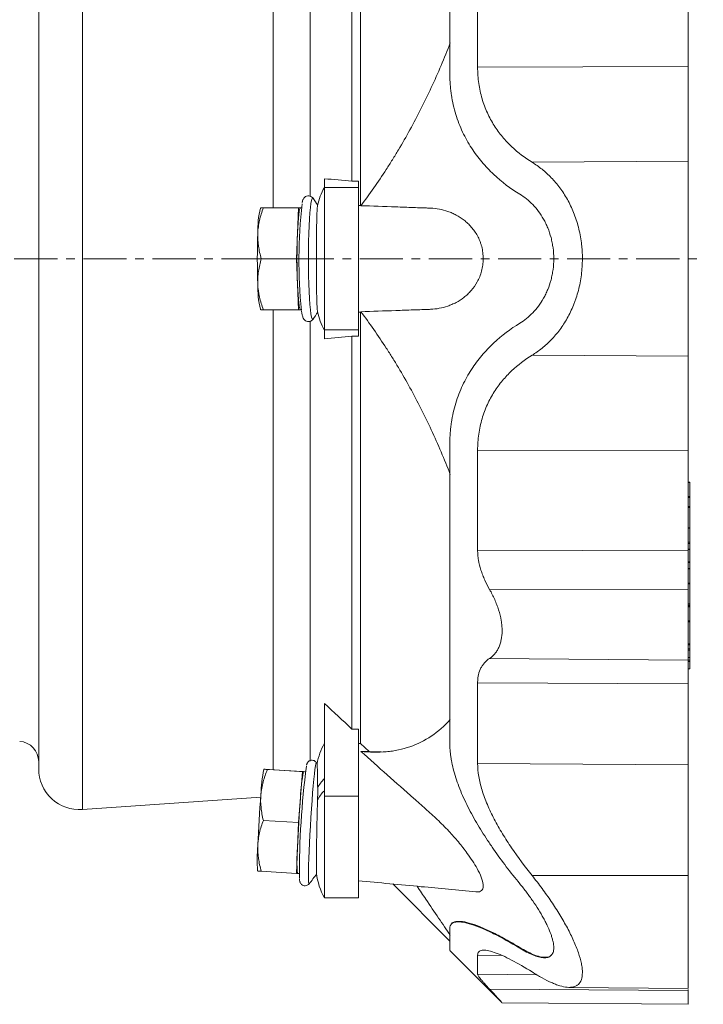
# Model space of a CAD drawing. Header units: millimetres. Extents: x -49 to 952, y -254 to 809.
# Tile 2 of 10: x 158 to 359, y -254 to 36. Entities that reach past the tile are written whole.
import ezdxf

# ---------------------------------------------------------------- set-up
doc = ezdxf.new("R2010")
doc.units = ezdxf.units.MM
doc.linetypes.add('CENTERX2', pattern=[20.32, 12.7, -2.54, 2.54, -2.54])
doc.layers.add('FORMAT', color=7, linetype='Continuous')

msp = doc.modelspace()

# ---------------------------------------------------------------- linework, layer by layer
at = {"color": 8, "linetype": 'Continuous', "lineweight": 0}
for p, q in [((176.58, -196.21), (176.58, 128)), ((232.73, -19.11), (232.73, 116.29)), ((243.61, -15.7), (243.61, 113.69)), ((354.74, 22.43), (292.82, 22.29)), ((354.74, -5.39), (308.84, -5.73)), ((257.74, -13.19), (247.74, -13.19)), ((232.73, -184.5), (232.73, -49.11)), ((244.3, -51.99), (244.42, -51.91)), ((243.61, -181.95), (243.61, -52.51)), ((257.74, -55.03), (247.74, -55.03)), ((354.74, -62.83), (308.84, -62.48)), ((354.74, -90.65), (292.82, -90.5)), ((355.25, -99.95), (354.74, -99.95)), ((355.25, -104.07), (354.74, -104.07)), ((355.25, -104.34), (354.74, -104.34)), ((355.25, -107.02), (354.74, -107.02)), ((355.25, -107.29), (354.74, -107.29)), ((355.25, -113.39), (354.74, -113.39)), ((355.25, -117.51), (354.74, -117.51)), ((355.25, -117.88), (354.74, -117.88)), ((354.74, -120.06), (292.82, -119.84)), ((355.25, -119.66), (354.74, -119.66)), ((355.25, -123.27), (354.74, -123.27)), ((355.25, -123.54), (354.74, -123.54)), ((355.25, -125.41), (354.74, -125.41)), ((355.25, -129.54), (354.74, -129.54)), ((355.25, -129.81), (354.74, -129.81)), ((355.25, -135.64), (354.74, -135.64)), ((355.25, -136.03), (354.74, -136.03)), ((355.25, -136.38), (354.74, -136.38)), ((355.25, -136.51), (354.74, -136.51)), ((355.25, -140.63), (354.74, -140.63)), ((355.25, -147.45), (354.74, -147.45)), ((355.25, -147.71), (354.74, -147.71)), ((355.25, -148.92), (354.74, -148.92)), ((355.25, -149.26), (354.74, -149.26)), ((355.25, -151.45), (354.74, -151.45)), ((355.25, -152.27), (354.74, -152.27)), ((355.25, -152.6), (354.74, -152.6)), ((355.25, -154.8), (354.74, -154.8)), ((354.74, -159.23), (292.82, -158.91)), ((354.74, -183.04), (292.82, -182.66)), ((257.74, -192.31), (247.74, -192.31)), ((354.74, -215.63), (308.84, -215.64)), ((299.93, -239.12), (292.82, -239.06)), ((310.21, -244.8), (292.82, -244.65))]:
    msp.add_line(p, q, dxfattribs=at)
at = {"color": 7, "linetype": 'Continuous', "lineweight": 15}
for p, q in [((163.74, -184.24), (163.74, 116.02)), ((258.34, -18.41), (258.34, 108.55)), ((255.86, -11.28), (255.86, 104.3)), ((247.74, -13.19), (247.74, -10.56)), ((255.86, -11.28), (257.74, -11.28)), ((257.74, -13.19), (257.74, -11.28)), ((247.74, -55.03), (247.74, -13.19)), ((257.74, -55.03), (257.74, -13.19)), ((244.44, -16.33), (244.42, -16.31)), ((229.01, -19.11), (228.95, -19.22)), ((240.14, -19.11), (229.81, -19.11)), ((240.14, -19.11), (239.84, -26.61)), ((240.75, -19.11), (240.14, -19.11)), ((240.99, -19.11), (240.75, -19.11)), ((257.74, -18.41), (258.34, -18.41)), ((239.84, -26.61), (239.54, -34.11)), ((239.54, -34.11), (229.2, -34.11)), ((239.54, -34.11), (239.84, -41.61)), ((239.84, -41.61), (240.14, -49.11)), ((228.95, -49), (229.01, -49.11)), ((240.14, -49.11), (229.81, -49.11)), ((240.14, -49.11), (240.75, -49.11)), ((240.75, -49.11), (240.99, -49.11)), ((244.42, -51.91), (244.45, -51.86)), ((258.34, -49.81), (257.74, -49.81)), ((258.34, -176.77), (258.34, -49.81)), ((247.74, -57.66), (247.74, -55.03)), ((257.74, -56.93), (257.74, -55.03)), ((257.74, -56.93), (255.86, -56.93)), ((255.86, -172.52), (255.86, -56.93)), ((355.25, -99.82), (354.74, -99.82)), ((355.25, -104.07), (355.25, -99.95)), ((355.25, -107.02), (355.25, -104.34)), ((355.25, -113.25), (355.25, -107.29)), ((355.25, -113.27), (354.74, -113.27)), ((355.25, -117.51), (355.25, -113.39)), ((355.25, -119.52), (355.25, -117.88)), ((355.25, -119.54), (354.74, -119.54)), ((355.25, -123.27), (355.25, -119.66)), ((355.25, -125.27), (355.25, -123.54)), ((355.25, -125.29), (354.74, -125.29)), ((355.25, -129.54), (355.25, -125.41)), ((355.25, -135.64), (355.25, -129.81)), ((354.74, -131.37), (296.35, -131.44)), ((355.25, -136.38), (355.25, -136.03)), ((355.25, -140.63), (355.25, -136.51)), ((355.25, -141), (354.74, -141)), ((355.25, -148.92), (355.25, -147.71)), ((355.25, -151.45), (355.25, -149.26)), ((354.74, -152.2), (296.35, -151.73)), ((354.74, -151.49), (355.25, -151.49)), ((355.25, -152.27), (355.25, -151.51)), ((355.25, -154.8), (355.25, -152.6)), ((354.74, -154.83), (355.25, -154.83)), ((247.74, -192.31), (247.74, -164.97)), ((255.86, -172.52), (257.74, -172.52)), ((257.74, -192.31), (257.74, -172.52)), ((257.74, -176.77), (258.34, -176.77)), ((258.34, -176.77), (260.94, -179.08)), ((258.47, -179.08), (260.94, -179.08)), ((260.94, -179.08), (264.49, -179.26)), ((245.42, -182.42), (245.41, -182.41)), ((229.98, -184.32), (229.95, -184.37)), ((241.35, -185.04), (231.02, -184.42)), ((241.95, -185.06), (231.62, -184.43)), ((241.35, -185.04), (240.75, -192.52)), ((241.65, -185.05), (241.35, -185.04)), ((242.18, -185.08), (241.65, -185.05)), ((241.95, -185.06), (241.65, -185.05)), ((241.95, -185.07), (241.95, -185.06)), ((176.58, -196.21), (229.02, -192.54)), ((240.75, -192.52), (240.14, -200)), ((247.74, -222.19), (247.74, -192.31)), ((257.74, -222.19), (257.74, -192.31)), ((240.14, -200), (229.81, -199.38)), ((240.14, -200), (239.84, -207.5)), ((239.84, -207.5), (239.54, -214.99)), ((228.14, -214.26), (228.16, -214.3)), ((228.16, -214.3), (228.17, -214.32)), ((239.54, -214.99), (229.2, -214.36)), ((239.54, -214.99), (239.84, -215)), ((239.84, -215), (240.36, -215.03)), ((267.84, -218.11), (284.66, -234.93)), ((247.74, -222.19), (257.74, -222.19)), ((305.22, -237.02), (305.36, -236.87)), ((284.66, -237.69), (299.97, -253)), ((354.74, -249.47), (296.35, -249.06)), ((319.61, -248.53), (354.74, -248.83)), ((354.74, -249.16), (354.74, -249.47)), ((299.97, -253.04), (354.74, -253.52))]:
    msp.add_line(p, q, dxfattribs=at)
at = {"color": 8, "linetype": 'Continuous', "lineweight": 0, "flags": 128}
for points in [[(244.42, -16.31), (244.3, -16.23), (244.13, -16.41), (243.95, -16.95), (243.79, -17.84), (243.63, -19.07), (243.49, -20.59), (243.36, -22.4), (243.26, -24.44), (243.17, -26.68), (243.11, -29.07), (243.07, -31.56), (243.06, -34.11), (243.07, -36.65), (243.11, -39.14), (243.17, -41.53), (243.26, -43.77), (243.36, -45.82), (243.49, -47.62), (243.63, -49.15), (243.79, -50.37), (243.95, -51.26), (244.13, -51.81), (244.3, -51.99), (244.3, -51.99)], [(245.41, -182.41), (245.35, -182.41), (245.25, -182.71), (245.12, -183.37), (244.98, -184.37), (244.82, -185.69), (244.66, -187.31), (244.48, -189.19), (244.3, -191.3), (244.13, -193.59), (243.95, -196.01), (243.79, -198.52), (243.63, -201.07), (243.49, -203.6), (243.36, -206.06), (243.26, -208.4), (243.17, -210.58), (243.11, -212.54), (243.07, -214.26), (243.06, -215.69), (243.07, -216.8), (243.11, -217.58), (243.17, -218), (243.26, -218.07), (243.26, -218.06)]]:
    msp.add_lwpolyline(points, dxfattribs=at)
at = {"color": 7, "linetype": 'Continuous', "lineweight": 15, "flags": 128}
for points in [[(239.84, -26.61), (239.92, -24.98), (240.01, -23.5), (240.11, -22.21), (240.22, -21.12), (240.35, -20.25), (240.48, -19.62), (240.61, -19.24), (240.75, -19.11)], [(240.75, -49.11), (240.61, -48.98), (240.48, -48.6), (240.35, -47.97), (240.22, -47.1), (240.11, -46.01), (240.01, -44.71), (239.92, -43.24), (239.84, -41.61)], [(285.65, -229.42), (285.55, -229.54), (285.45, -229.66)]]:
    msp.add_lwpolyline(points, dxfattribs=at)
at = {"color": 7, "linetype": 'Continuous', "lineweight": 15}
for centre, radius, start, end in [((266.49, -23.11), 21.25, 151.9275, 167.4808), ((220.27, -34.11), 30, 31.6364, 36.3949), ((256.13, -25.82), 27.97, 166.3459, 181.6119), ((388.61, -34.41), 148.34, 173.6137, 185.7842), ((426.3, -34.11), 198.27, 177.8321, 182.1679), ((437.97, -34.11), 198.27, 177.8321, 182.1679), ((256.13, -42.39), 27.97, 178.3881, 193.6541), ((220.27, -34.11), 30, 323.6051, 328.3653), ((266.49, -45.11), 21.25, 192.5192, 208.0725), ((157.74, -182.12), 6, 0, 86), ((266.49, -186.7), 21.25, 151.9275, 169.2933), ((220.27, -198.78), 30, 32.2743, 33.0713), ((175.74, -184.24), 12, 180, 274), ((276.88, -193.65), 47.84, 168.8154, 177.8049), ((495.65, -215.67), 255.25, 172.7398, 180.1684), ((281.99, -193.73), 41.27, 167.8528, 178.3188), ((624.24, -223.25), 396.41, 175.4525, 177.6207), ((635.91, -223.95), 396.41, 175.4525, 177.6207), ((275.51, -210.72), 47.51, 175.2568, 184.2759), ((280.4, -211.25), 40.73, 174.7177, 185.2823), ((220.27, -198.78), 30, 319.9977, 327.0594), ((266.49, -212.19), 21.25, 187.6239, 208.0725)]:
    msp.add_arc(centre, radius, start, end, dxfattribs=at)
at = {"color": 8, "linetype": 'Continuous', "lineweight": 0}
for centre, radius, start, end in [((253.46, -193.52), 8.53, 132.1458, 154.2947), ((253.42, -196.98), 8.47, 132.0915, 154.9309)]:
    msp.add_arc(centre, radius, start, end, dxfattribs=at)
at = {"color": 7, "linetype": 'Continuous', "lineweight": 15}
for points, knots in [([(284.66, 108.72), (284.66, 102.65), (284.66, 96.15), (284.66, 82.42), (284.66, 75.19), (284.66, 60.18), (284.66, 52.4), (284.66, 36.48), (284.66, 28.33), (284.66, 20.12)], [0, 0, 0, 0, 0.25, 0.25, 0.5, 0.5, 0.75, 0.75, 1, 1, 1, 1]), ([(284.79, 29.4), (283.03, 24.9), (281.17, 20.53), (277.21, 12.02), (275.12, 7.88), (271.81, 1.85), (270.68, -0.13), (268.94, -3.05), (268.35, -4.02), (267.16, -5.93), (266.57, -6.88), (263.55, -11.54), (261.05, -15.1), (258.47, -18.5)], [0, 0, 0, 0, 0.25, 0.25, 0.5, 0.5, 0.625, 0.625, 0.6875, 0.6875, 0.75, 0.75, 1, 1, 1, 1]), ([(292.82, 22.29), (292.82, 20.64), (292.93, 19.04), (293.37, 15.94), (293.7, 14.44), (294.34, 12.26), (294.58, 11.54), (295.11, 10.15), (295.39, 9.47), (296.29, 7.5), (296.97, 6.26), (298.08, 4.5), (298.47, 3.93), (299.28, 2.82), (299.69, 2.28), (300.98, 0.73), (301.88, -0.23), (304.69, -2.9), (306.71, -4.43), (308.84, -5.73)], [0, 0, 0, 0, 0.125, 0.125, 0.25, 0.25, 0.3125, 0.3125, 0.375, 0.375, 0.5, 0.5, 0.5625, 0.5625, 0.625, 0.625, 0.75, 0.75, 1, 1, 1, 1]), ([(354.74, 22.43), (354.74, 19.6), (354.74, 16.8), (354.74, 11.4), (354.74, 8.8), (354.74, 3.98), (354.74, 1.76), (354.74, -2.19), (354.74, -3.93), (354.74, -5.39)], [0, 0, 0, 0, 0.25, 0.25, 0.5, 0.5, 0.75, 0.75, 1, 1, 1, 1]), ([(305.22, -15.11), (302.51, -13.46), (299.93, -11.53), (296.92, -8.7), (296.33, -8.11), (295.17, -6.89), (294.61, -6.27), (292.98, -4.33), (291.96, -2.96), (290.06, -0.04), (289.19, 1.5), (288.02, 3.98), (287.65, 4.84), (286.97, 6.58), (286.66, 7.47), (285.83, 10.19), (285.4, 12.08), (285.03, 14.53), (284.97, 15.02), (284.86, 16.02), (284.81, 16.53), (284.7, 18.05), (284.66, 19.08), (284.66, 20.12)], [0, 0, 0, 0, 0.25, 0.25, 0.3125, 0.3125, 0.375, 0.375, 0.5, 0.5, 0.625, 0.625, 0.6875, 0.6875, 0.75, 0.75, 0.875, 0.875, 0.90625, 0.90625, 0.9375, 0.9375, 1, 1, 1, 1]), ([(308.84, -62.48), (309.84, -61.87), (310.81, -61.19), (312.69, -59.68), (313.59, -58.86), (314.9, -57.51), (315.33, -57.04), (316.16, -56.06), (316.57, -55.54), (317.76, -53.94), (318.5, -52.81), (319.85, -50.39), (320.47, -49.11), (321.16, -47.4), (321.29, -47.05), (321.55, -46.35), (321.67, -46), (322.03, -44.93), (322.24, -44.21), (322.82, -41.99), (323.12, -40.47), (323.52, -37.31), (323.62, -35.73), (323.63, -33.35), (323.6, -32.56), (323.53, -31.37), (323.5, -30.97), (323.42, -30.18), (323.38, -29.78), (323.13, -27.81), (322.83, -26.29), (322.26, -24.07), (322.04, -23.34), (321.57, -21.91), (321.32, -21.2), (320.5, -19.16), (319.88, -17.87), (318.86, -16.04), (318.5, -15.45), (317.76, -14.3), (317.37, -13.75), (316.19, -12.16), (315.36, -11.18), (313.62, -9.38), (312.71, -8.55), (311.29, -7.41), (310.81, -7.05), (309.84, -6.36), (309.34, -6.04), (308.84, -5.73)], [0, 0, 0, 0, 0.0625, 0.0625, 0.125, 0.125, 0.15625, 0.15625, 0.1875, 0.1875, 0.25, 0.25, 0.3125, 0.3125, 0.328125, 0.328125, 0.34375, 0.34375, 0.375, 0.375, 0.4375, 0.4375, 0.5, 0.5, 0.53125, 0.53125, 0.546875, 0.546875, 0.5625, 0.5625, 0.625, 0.625, 0.65625, 0.65625, 0.6875, 0.6875, 0.75, 0.75, 0.78125, 0.78125, 0.8125, 0.8125, 0.875, 0.875, 0.9375, 0.9375, 0.96875, 0.96875, 1, 1, 1, 1]), ([(354.74, -5.39), (354.74, -5.98), (354.74, -6.65), (354.74, -8.16), (354.74, -8.99), (354.74, -10.83), (354.74, -11.83), (354.74, -14), (354.74, -15.17), (354.74, -17.66), (354.74, -18.98), (354.74, -21.76), (354.74, -23.21), (354.74, -26.22), (354.74, -27.77), (354.74, -30.91), (354.74, -32.51), (354.74, -35.71), (354.74, -37.3), (354.74, -40.45), (354.74, -42), (354.74, -45), (354.74, -46.45), (354.74, -49.23), (354.74, -50.55), (354.74, -53.05), (354.74, -54.22), (354.74, -56.39), (354.74, -57.39), (354.74, -59.23), (354.74, -60.06), (354.74, -61.56), (354.74, -62.23), (354.74, -62.83)], [0, 0, 0, 0, 0.0625, 0.0625, 0.125, 0.125, 0.1875, 0.1875, 0.25, 0.25, 0.3125, 0.3125, 0.375, 0.375, 0.4375, 0.4375, 0.5, 0.5, 0.5625, 0.5625, 0.625, 0.625, 0.6875, 0.6875, 0.75, 0.75, 0.8125, 0.8125, 0.875, 0.875, 0.9375, 0.9375, 1, 1, 1, 1]), ([(244.47, -16.4), (244.46, -16.36), (244.38, -16.23), (244.1, -15.93), (243.54, -15.63), (242.84, -15.57), (242.22, -15.81), (241.82, -16.16), (241.58, -16.51), (241.41, -16.89), (241.31, -17.19), (241.26, -17.46), (241.25, -17.53)], [0, 0, 0, 0, 0.032208, 0.132646, 0.233521, 0.336466, 0.437615, 0.528944, 0.627112, 0.750249, 0.936029, 1, 1, 1, 1]), ([(315.2, -34.11), (315.2, -33.04), (315.13, -31.98), (314.93, -30.43), (314.84, -29.92), (314.64, -28.9), (314.53, -28.39), (314.13, -26.9), (313.82, -25.96), (313.26, -24.6), (313.07, -24.15), (312.65, -23.28), (312.42, -22.86), (311.27, -20.84), (310.21, -19.43), (308.43, -17.58), (307.82, -17.02), (306.55, -16), (305.89, -15.53), (305.22, -15.11)], [0, 0, 0, 0, 0.125, 0.125, 0.1875, 0.1875, 0.25, 0.25, 0.375, 0.375, 0.4375, 0.4375, 0.5, 0.5, 0.75, 0.75, 0.875, 0.875, 1, 1, 1, 1]), ([(228.17, -26.61), (228.19, -25.97), (228.25, -25.33), (228.42, -24.07), (228.54, -23.44), (228.97, -21.57), (229.35, -20.33), (229.81, -19.11)], [0, 0, 0, 0, 0.25, 0.25, 0.5, 0.5, 1, 1, 1, 1]), ([(229.81, -19.11), (229.68, -19.11), (229.34, -19.11), (229.02, -19.11), (229.05, -19.11), (229.07, -19.11)], [0, 0, 0, 0, 0.2781695, 0.7665475, 1, 1, 1, 1]), ([(245.74, -49.71), (245.72, -49.59), (245.69, -49.38), (245.65, -48.95), (245.64, -48.79), (245.62, -48.42), (245.61, -48.21), (245.57, -47.54), (245.55, -47.02), (245.53, -46.14), (245.52, -45.83), (245.5, -45.18), (245.49, -44.83), (245.47, -43.77), (245.46, -43.01), (245.44, -41.79), (245.44, -41.38), (245.43, -40.52), (245.42, -40.09), (245.41, -38.76), (245.41, -37.86), (245.4, -36.47), (245.4, -36), (245.4, -35.05), (245.4, -34.58), (245.4, -33.17), (245.4, -32.24), (245.41, -30.84), (245.41, -30.38), (245.41, -29.47), (245.42, -29.02), (245.43, -27.7), (245.44, -26.85), (245.45, -25.63), (245.46, -25.23), (245.47, -24.47), (245.48, -24.1), (245.5, -23.04), (245.52, -22.39), (245.54, -21.5), (245.55, -21.22), (245.57, -20.7), (245.58, -20.45), (245.62, -19.79), (245.64, -19.42), (245.69, -18.83), (245.72, -18.62), (245.74, -18.5)], [0, 0, 0, 0, 0.0625, 0.0625, 0.09375, 0.09375, 0.125, 0.125, 0.1875, 0.1875, 0.21875, 0.21875, 0.25, 0.25, 0.3125, 0.3125, 0.34375, 0.34375, 0.375, 0.375, 0.4375, 0.4375, 0.46875, 0.46875, 0.5, 0.5, 0.5625, 0.5625, 0.59375, 0.59375, 0.625, 0.625, 0.6875, 0.6875, 0.71875, 0.71875, 0.75, 0.75, 0.8125, 0.8125, 0.84375, 0.84375, 0.875, 0.875, 0.9375, 0.9375, 1, 1, 1, 1]), ([(258.47, -49.72), (261.89, -49.6), (265.31, -49.47), (270.44, -49.29), (273.01, -49.2), (276.01, -49.1), (277.29, -49.05), (278.15, -49.02), (278.57, -49.01), (279.86, -48.96), (280.7, -48.86), (282.38, -48.55), (283.21, -48.33), (284.45, -47.9), (284.86, -47.74), (285.67, -47.39), (286.08, -47.2), (287.28, -46.56), (288.05, -46.06), (289.17, -45.19), (289.53, -44.88), (290.25, -44.21), (290.59, -43.86), (291.58, -42.73), (292.18, -41.89), (292.97, -40.45), (293.21, -39.94), (293.64, -38.88), (293.83, -38.33), (294.13, -37.19), (294.25, -36.59), (294.41, -35.39), (294.46, -34.78), (294.46, -33.55), (294.42, -32.93), (294.27, -31.72), (294.16, -31.13), (293.93, -30.27), (293.85, -29.98), (293.67, -29.42), (293.57, -29.15), (293.25, -28.35), (293.01, -27.85), (292.49, -26.88), (292.2, -26.42), (291.6, -25.56), (291.29, -25.16), (290.63, -24.4), (290.29, -24.04), (289.57, -23.37), (289.21, -23.05), (288.09, -22.18), (287.32, -21.68), (286.13, -21.05), (285.73, -20.85), (284.92, -20.49), (284.5, -20.33), (283.25, -19.9), (282.41, -19.68), (280.73, -19.36), (279.88, -19.26), (278.59, -19.21), (278.16, -19.19), (277.31, -19.16), (276.02, -19.12), (273.02, -19.01), (267.03, -18.8), (261.89, -18.62), (258.47, -18.5)], [0, 0, 0, 0, 0.125, 0.125, 0.1875, 0.21875, 0.234375, 0.234375, 0.25, 0.25, 0.28125, 0.28125, 0.3125, 0.3125, 0.328125, 0.328125, 0.34375, 0.34375, 0.375, 0.375, 0.390625, 0.390625, 0.40625, 0.40625, 0.4375, 0.4375, 0.453125, 0.453125, 0.46875, 0.46875, 0.484375, 0.484375, 0.5, 0.5, 0.515625, 0.515625, 0.53125, 0.53125, 0.539063, 0.539063, 0.546875, 0.546875, 0.5625, 0.5625, 0.578125, 0.578125, 0.59375, 0.59375, 0.609375, 0.609375, 0.625, 0.625, 0.65625, 0.65625, 0.671875, 0.671875, 0.6875, 0.6875, 0.71875, 0.71875, 0.75, 0.75, 0.765625, 0.765625, 0.78125, 0.8125, 0.875, 1, 1, 1, 1]), ([(229.2, -34.11), (228.84, -32.88), (228.56, -31.64), (228.19, -29.15), (228.12, -27.89), (228.17, -26.61)], [0, 0, 0, 0, 0.5, 0.5, 1, 1, 1, 1]), ([(228.17, -41.61), (228.14, -40.97), (228.15, -40.33), (228.22, -39.07), (228.29, -38.44), (228.56, -36.57), (228.85, -35.33), (229.2, -34.11)], [0, 0, 0, 0, 0.25, 0.25, 0.5, 0.5, 1, 1, 1, 1]), ([(315.2, -34.11), (315.2, -35.18), (315.13, -36.23), (314.93, -37.79), (314.84, -38.3), (314.64, -39.32), (314.53, -39.83), (314.13, -41.31), (313.82, -42.26), (313.26, -43.62), (313.07, -44.06), (312.65, -44.93), (312.42, -45.35), (311.27, -47.38), (310.21, -48.79), (308.43, -50.63), (307.82, -51.19), (306.55, -52.22), (305.89, -52.68), (305.22, -53.1)], [0, 0, 0, 0, 0.125, 0.125, 0.1875, 0.1875, 0.25, 0.25, 0.375, 0.375, 0.4375, 0.4375, 0.5, 0.5, 0.75, 0.75, 0.875, 0.875, 1, 1, 1, 1]), ([(229.81, -49.11), (229.35, -47.88), (228.96, -46.64), (228.4, -44.15), (228.22, -42.89), (228.17, -41.61)], [0, 0, 0, 0, 0.5, 0.5, 1, 1, 1, 1]), ([(229.07, -49.11), (229.05, -49.11), (229.02, -49.11), (229.33, -49.11), (229.68, -49.11), (229.81, -49.11)], [0, 0, 0, 0, 0.2266606, 0.7218316, 1, 1, 1, 1]), ([(241.04, -49.56), (241.06, -49.7), (241.13, -50.25), (241.26, -50.82), (241.43, -51.37), (241.62, -51.79), (241.95, -52.19), (242.45, -52.53), (242.87, -52.58), (243.08, -52.61)], [0, 0, 0, 0, 0.104671, 0.394082, 0.580463, 0.718558, 0.815888, 0.911621, 1, 1, 1, 1]), ([(243.08, -52.61), (243.31, -52.58), (243.75, -52.52), (244.21, -52.17), (244.44, -51.9), (244.51, -51.77), (244.53, -51.74)], [0, 0, 0, 0, 0.316637, 0.599374, 0.8871213, 1, 1, 1, 1]), ([(284.79, -97.61), (283.03, -93.11), (281.17, -88.74), (277.21, -80.23), (275.12, -76.1), (271.81, -70.07), (270.68, -68.09), (268.94, -65.16), (268.35, -64.19), (267.16, -62.28), (266.57, -61.34), (263.55, -56.67), (261.05, -53.11), (258.47, -49.72)], [0, 0, 0, 0, 0.25, 0.25, 0.5, 0.5, 0.625, 0.625, 0.6875, 0.6875, 0.75, 0.75, 1, 1, 1, 1]), ([(305.22, -53.1), (302.51, -54.76), (299.93, -56.69), (296.92, -59.52), (296.33, -60.11), (295.17, -61.32), (294.61, -61.95), (292.98, -63.88), (291.96, -65.25), (290.06, -68.17), (289.19, -69.72), (288.02, -72.2), (287.65, -73.05), (286.97, -74.8), (286.66, -75.69), (285.83, -78.41), (285.4, -80.29), (285.03, -82.74), (284.97, -83.24), (284.86, -84.24), (284.81, -84.74), (284.7, -86.27), (284.66, -87.29), (284.66, -88.33)], [0, 0, 0, 0, 0.25, 0.25, 0.3125, 0.3125, 0.375, 0.375, 0.5, 0.5, 0.625, 0.625, 0.6875, 0.6875, 0.75, 0.75, 0.875, 0.875, 0.90625, 0.90625, 0.9375, 0.9375, 1, 1, 1, 1]), ([(292.82, -90.5), (292.82, -88.85), (292.93, -87.25), (293.37, -84.15), (293.7, -82.65), (294.34, -80.47), (294.58, -79.75), (295.11, -78.36), (295.39, -77.68), (296.29, -75.71), (296.97, -74.47), (298.08, -72.71), (298.47, -72.14), (299.28, -71.03), (299.69, -70.5), (300.98, -68.95), (301.88, -67.99), (304.69, -65.31), (306.71, -63.79), (308.84, -62.48)], [0, 0, 0, 0, 0.125, 0.125, 0.25, 0.25, 0.3125, 0.3125, 0.375, 0.375, 0.5, 0.5, 0.5625, 0.5625, 0.625, 0.625, 0.75, 0.75, 1, 1, 1, 1]), ([(354.74, -90.65), (354.74, -87.82), (354.74, -85.01), (354.74, -79.61), (354.74, -77.02), (354.74, -72.2), (354.74, -69.98), (354.74, -66.02), (354.74, -64.29), (354.74, -62.83)], [0, 0, 0, 0, 0.25, 0.25, 0.5, 0.5, 0.75, 0.75, 1, 1, 1, 1]), ([(284.66, -88.33), (284.66, -96.55), (284.66, -104.69), (284.66, -120.61), (284.66, -128.4), (284.66, -143.41), (284.66, -150.63), (284.66, -164.36), (284.66, -170.86), (284.66, -176.94)], [0, 0, 0, 0, 0.25, 0.25, 0.5, 0.5, 0.75, 0.75, 1, 1, 1, 1]), ([(355.25, -99.83), (355.25, -99.83), (355.25, -99.82), (355.25, -99.85), (355.25, -99.89), (355.25, -99.93), (355.25, -99.95)], [0, 0, 0, 0, 0.184328, 0.47728, 0.751944, 1, 1, 1, 1]), ([(355.25, -104.07), (355.25, -104.11), (355.25, -104.16), (355.25, -104.25), (355.25, -104.3), (355.25, -104.34)], [0, 0, 0, 0, 0.5, 0.5, 1, 1, 1, 1]), ([(355.25, -107.29), (355.25, -107.25), (355.25, -107.2), (355.25, -107.1), (355.25, -107.05), (355.25, -107.02)], [0, 0, 0, 0, 0.5, 0.5, 1, 1, 1, 1]), ([(355.25, -113.27), (355.25, -113.27), (355.25, -113.27), (355.25, -113.3), (355.25, -113.34), (355.25, -113.37), (355.25, -113.39)], [0, 0, 0, 0, 0.184092, 0.50658, 0.758627, 1, 1, 1, 1]), ([(355.25, -117.51), (355.25, -117.54), (355.25, -117.58), (355.25, -117.66), (355.25, -117.71), (355.25, -117.78), (355.25, -117.82), (355.25, -117.86), (355.25, -117.87), (355.25, -117.88)], [0, 0, 0, 0, 0.25, 0.25, 0.5, 0.5, 0.75, 0.75, 1, 1, 1, 1]), ([(296.35, -131.44), (295.82, -130.54), (295.35, -129.62), (294.7, -128.19), (294.5, -127.71), (294.12, -126.74), (293.95, -126.24), (293.48, -124.76), (293.23, -123.77), (292.99, -122.29), (292.92, -121.8), (292.84, -120.81), (292.82, -120.32), (292.82, -119.84)], [0, 0, 0, 0, 0.25, 0.25, 0.375, 0.375, 0.5, 0.5, 0.75, 0.75, 0.875, 0.875, 1, 1, 1, 1]), ([(354.74, -131.37), (354.74, -129.49), (354.74, -127.53), (354.74, -123.68), (354.74, -121.8), (354.74, -120.06)], [0, 0, 0, 0, 0.5, 0.5, 1, 1, 1, 1]), ([(355.25, -119.54), (355.25, -119.54), (355.25, -119.54), (355.25, -119.57), (355.25, -119.61), (355.25, -119.65), (355.25, -119.66)], [0, 0, 0, 0, 0.184086, 0.506627, 0.758648, 1, 1, 1, 1]), ([(355.25, -123.27), (355.25, -123.31), (355.25, -123.35), (355.25, -123.45), (355.25, -123.5), (355.25, -123.54)], [0, 0, 0, 0, 0.5, 0.5, 1, 1, 1, 1]), ([(355.25, -125.3), (355.25, -125.3), (355.25, -125.29), (355.25, -125.32), (355.25, -125.36), (355.25, -125.4), (355.25, -125.41)], [0, 0, 0, 0, 0.184322, 0.47732, 0.751975, 1, 1, 1, 1]), ([(355.25, -129.54), (355.25, -129.58), (355.25, -129.63), (355.25, -129.72), (355.25, -129.77), (355.25, -129.81)], [0, 0, 0, 0, 0.5, 0.5, 1, 1, 1, 1]), ([(296.35, -131.44), (296.9, -132.4), (297.39, -133.38), (298.06, -134.89), (298.27, -135.4), (298.66, -136.43), (298.84, -136.96), (299.32, -138.52), (299.57, -139.55), (299.83, -141.08), (299.89, -141.58), (299.98, -142.59), (300, -143.08), (300.01, -144.51), (299.92, -145.41), (299.67, -146.68), (299.56, -147.09), (299.31, -147.85), (299.17, -148.22), (298.85, -148.91), (298.67, -149.23), (298.28, -149.84), (298.07, -150.13), (297.4, -150.92), (296.9, -151.36), (296.35, -151.73)], [0, 0, 0, 0, 0.125, 0.125, 0.1875, 0.1875, 0.25, 0.25, 0.375, 0.375, 0.4375, 0.4375, 0.5, 0.5, 0.625, 0.625, 0.6875, 0.6875, 0.75, 0.75, 0.8125, 0.8125, 0.875, 0.875, 1, 1, 1, 1]), ([(354.74, -152.2), (354.74, -151.81), (354.74, -151.35), (354.74, -150.25), (354.74, -149.61), (354.74, -148.19), (354.74, -147.4), (354.74, -145.7), (354.74, -144.78), (354.74, -142.85), (354.74, -141.83), (354.74, -139.76), (354.74, -138.69), (354.74, -136.56), (354.74, -135.49), (354.74, -133.4), (354.74, -132.37), (354.74, -131.37)], [0, 0, 0, 0, 0.125, 0.125, 0.25, 0.25, 0.375, 0.375, 0.5, 0.5, 0.625, 0.625, 0.75, 0.75, 0.875, 0.875, 1, 1, 1, 1]), ([(355.25, -136.03), (355.25, -136.03), (355.25, -136.02), (355.25, -135.97), (355.25, -135.93), (355.25, -135.84), (355.25, -135.79), (355.25, -135.7), (355.25, -135.67), (355.25, -135.64)], [0, 0, 0, 0, 0.25, 0.25, 0.5, 0.5, 0.75, 0.75, 1, 1, 1, 1]), ([(355.25, -136.38), (355.25, -136.39), (355.25, -136.4), (355.25, -136.44), (355.25, -136.47), (355.25, -136.51)], [0, 0, 0, 0, 0.5, 0.5, 1, 1, 1, 1]), ([(355.25, -140.63), (355.25, -140.66), (355.25, -140.7), (355.25, -140.79), (355.25, -140.84), (355.25, -140.92), (355.25, -140.95), (355.25, -140.99), (355.25, -141), (355.25, -141)], [0, 0, 0, 0, 0.25, 0.25, 0.5, 0.5, 0.75, 0.75, 1, 1, 1, 1]), ([(355.25, -140.93), (355.25, -141.49), (355.25, -142.05), (355.25, -143.19), (355.25, -143.76), (355.25, -144.88), (355.25, -145.43), (355.25, -146.48), (355.25, -146.98), (355.25, -147.45)], [0, 0, 0, 0, 0.25, 0.25, 0.5, 0.5, 0.75, 0.75, 1, 1, 1, 1]), ([(355.25, -147.71), (355.25, -147.67), (355.25, -147.63), (355.25, -147.54), (355.25, -147.49), (355.25, -147.45)], [0, 0, 0, 0, 0.5, 0.5, 1, 1, 1, 1]), ([(355.25, -148.92), (355.25, -148.97), (355.25, -149.04), (355.25, -149.17), (355.25, -149.23), (355.25, -149.26)], [0, 0, 0, 0, 0.5, 0.5, 1, 1, 1, 1]), ([(296.35, -151.73), (295.82, -152.07), (295.35, -152.47), (294.7, -153.16), (294.5, -153.41), (294.12, -153.95), (293.95, -154.23), (293.48, -155.14), (293.23, -155.8), (292.99, -156.9), (292.92, -157.28), (292.84, -158.07), (292.82, -158.49), (292.82, -158.91)], [0, 0, 0, 0, 0.25, 0.25, 0.375, 0.375, 0.5, 0.5, 0.75, 0.75, 0.875, 0.875, 1, 1, 1, 1]), ([(354.74, -152.2), (354.74, -152.92), (354.74, -153.89), (354.74, -156.28), (354.74, -157.69), (354.74, -159.23)], [0, 0, 0, 0, 0.5, 0.5, 1, 1, 1, 1]), ([(355.25, -151.45), (355.25, -151.47), (355.25, -151.49), (355.25, -151.48), (355.25, -151.48)], [0, 0, 0, 0, 0.812867, 1, 1, 1, 1]), ([(355.25, -152.27), (355.25, -152.32), (355.25, -152.39), (355.25, -152.52), (355.25, -152.57), (355.25, -152.6)], [0, 0, 0, 0, 0.5, 0.5, 1, 1, 1, 1]), ([(355.25, -154.8), (355.25, -154.82), (355.25, -154.84), (355.25, -154.83), (355.25, -154.83)], [0, 0, 0, 0, 0.81287, 1, 1, 1, 1]), ([(284.79, -169.72), (283.03, -171.65), (281.17, -173.26), (277.21, -175.92), (275.12, -176.95), (271.81, -178.1), (270.68, -178.41), (268.94, -178.78), (268.35, -178.89), (267.16, -179.07), (266.57, -179.14), (263.55, -179.42), (261.05, -179.37), (258.47, -179.08)], [0, 0, 0, 0, 0.25, 0.25, 0.5, 0.5, 0.625, 0.625, 0.6875, 0.6875, 0.75, 0.75, 1, 1, 1, 1]), ([(292.32, -220.37), (292.57, -220.4), (293.4, -220.52), (294.11, -220.08), (294.46, -219.19), (294.48, -218.04), (293.98, -216.16), (292.81, -213.72), (291.35, -211.32), (289.53, -208.69), (287.18, -205.72), (284.22, -202.37), (280.95, -199.11), (277.49, -195.97), (269.99, -189.36), (263.65, -183.71), (258.47, -179.08)], [0, 0, 0, 0, 0.023756, 0.078916, 0.106775, 0.134625, 0.184436, 0.235807, 0.277404, 0.319075, 0.38308, 0.447199, 0.520766, 0.594754, 0.668782, 1, 1, 1, 1]), ([(305.22, -218.03), (302.51, -214.73), (299.93, -211.36), (296.92, -207.03), (296.33, -206.16), (295.17, -204.41), (294.61, -203.54), (292.98, -200.92), (291.96, -199.17), (290.06, -195.65), (289.19, -193.88), (288.02, -191.22), (287.65, -190.33), (286.97, -188.56), (286.66, -187.69), (285.83, -185.09), (285.4, -183.4), (285.03, -181.33), (284.97, -180.92), (284.86, -180.1), (284.81, -179.69), (284.7, -178.49), (284.66, -177.7), (284.66, -176.94)], [0, 0, 0, 0, 0.25, 0.25, 0.3125, 0.3125, 0.375, 0.375, 0.5, 0.5, 0.625, 0.625, 0.6875, 0.6875, 0.75, 0.75, 0.875, 0.875, 0.90625, 0.90625, 0.9375, 0.9375, 1, 1, 1, 1]), ([(245.48, -182.53), (245.47, -182.51), (245.42, -182.39), (245.18, -182.09), (244.72, -181.78), (244.12, -181.65), (243.55, -181.76), (243.12, -182.02), (242.85, -182.31), (242.68, -182.57), (242.58, -182.82), (242.52, -182.98), (242.5, -183.09), (242.49, -183.12)], [0, 0, 0, 0, 0.026371, 0.120154, 0.222301, 0.329336, 0.437287, 0.525129, 0.605366, 0.687057, 0.795543, 0.955891, 1, 1, 1, 1]), ([(229.07, -191.82), (229.13, -191.18), (229.21, -190.55), (229.44, -189.28), (229.58, -188.66), (230.08, -186.81), (230.51, -185.6), (231.02, -184.42)], [0, 0, 0, 0, 0.25, 0.25, 0.5, 0.5, 1, 1, 1, 1]), ([(229.98, -184.34), (230.01, -184.34), (230.06, -184.35), (230.24, -184.36), (230.35, -184.36), (230.78, -184.39), (231.16, -184.41), (231.62, -184.43)], [0, 0, 0, 0, 0.25, 0.25, 0.5, 0.5, 1, 1, 1, 1]), ([(231.02, -184.42), (230.69, -184.39), (230.09, -184.36), (230.04, -184.35), (230.02, -184.35)], [0, 0, 0, 0, 0.551545, 1, 1, 1, 1]), ([(245.62, -182.78), (245.62, -182.78), (245.63, -182.8), (245.65, -183.34), (245.68, -184.31), (245.71, -185.72), (245.74, -187.51), (245.76, -189.03), (245.78, -189.82)], [0, 0, 0, 0, 0.119092, 0.289172, 0.464197, 0.634071, 0.808881, 1, 1, 1, 1]), ([(292.82, -182.66), (292.82, -183.88), (292.93, -185.15), (293.37, -187.77), (293.7, -189.12), (294.34, -191.21), (294.58, -191.92), (295.11, -193.33), (295.39, -194.04), (296.29, -196.18), (296.97, -197.6), (298.08, -199.74), (298.47, -200.46), (299.28, -201.89), (299.69, -202.6), (300.98, -204.73), (301.88, -206.13), (304.69, -210.28), (306.71, -212.98), (308.84, -215.64)], [0, 0, 0, 0, 0.125, 0.125, 0.25, 0.25, 0.3125, 0.3125, 0.375, 0.375, 0.5, 0.5, 0.5625, 0.5625, 0.625, 0.625, 0.75, 0.75, 1, 1, 1, 1]), ([(354.74, -183.04), (354.74, -185.13), (354.74, -187.46), (354.74, -192.49), (354.74, -195.2), (354.74, -200.85), (354.74, -203.78), (354.74, -209.71), (354.74, -212.7), (354.74, -215.63)], [0, 0, 0, 0, 0.25, 0.25, 0.5, 0.5, 0.75, 0.75, 1, 1, 1, 1]), ([(245.78, -189.82), (245.79, -190.38), (245.79, -190.96), (245.78, -192.15), (245.76, -192.76), (245.74, -193.39)], [0, 0, 0, 0, 0.5, 0.5, 1, 1, 1, 1]), ([(229.81, -199.38), (229.5, -198.14), (229.26, -196.87), (229, -194.35), (228.97, -193.08), (229.07, -191.82)], [0, 0, 0, 0, 0.5, 0.5, 1, 1, 1, 1]), ([(245.44, -215.01), (245.43, -214.99), (245.42, -214.94), (245.41, -214.39), (245.4, -213.38), (245.4, -211.94), (245.41, -210.15), (245.43, -208.04), (245.46, -205.7), (245.51, -203.16), (245.56, -200.54), (245.62, -197.87), (245.68, -195.47), (245.73, -194.01), (245.74, -193.39)], [0, 0, 0, 0, 0.040068, 0.127918, 0.218283, 0.306694, 0.397663, 0.486156, 0.577241, 0.66526, 0.75587, 0.843237, 0.933163, 1, 1, 1, 1]), ([(228.17, -206.79), (228.19, -206.15), (228.25, -205.52), (228.42, -204.26), (228.54, -203.64), (228.97, -201.79), (229.35, -200.58), (229.81, -199.38)], [0, 0, 0, 0, 0.25, 0.25, 0.5, 0.5, 1, 1, 1, 1]), ([(229.2, -214.36), (228.84, -213.11), (228.56, -211.86), (228.19, -209.33), (228.12, -208.07), (228.17, -206.79)], [0, 0, 0, 0, 0.5, 0.5, 1, 1, 1, 1]), ([(228.17, -214.29), (228.22, -214.29), (228.3, -214.3), (228.89, -214.34), (229.2, -214.36)], [0, 0, 0, 0, 0.475603, 1, 1, 1, 1]), ([(240.4, -216.62), (240.4, -216.62), (240.41, -216.93), (240.44, -217.12), (240.56, -217.58), (240.72, -217.92), (241.04, -218.3), (241.53, -218.59), (242.14, -218.67), (242.68, -218.53), (243.08, -218.27), (243.23, -218.09), (243.29, -218.01)], [0, 0, 0, 0, 0.005123, 0.354226, 0.450483, 0.53116, 0.609565, 0.694955, 0.783511, 0.869017, 0.940003, 1, 1, 1, 1]), ([(257.74, -217.16), (263.9, -217.74), (275.43, -218.82), (286.95, -219.92), (292.31, -220.43)], [0, 0, 0, 0, 0.534849, 1, 1, 1, 1]), ([(308.84, -244.01), (309.84, -244.64), (310.81, -245.22), (312.69, -246.25), (313.59, -246.71), (314.9, -247.29), (315.33, -247.47), (316.16, -247.79), (316.57, -247.93), (317.76, -248.28), (318.5, -248.44), (319.85, -248.56), (320.47, -248.53), (321.16, -248.36), (321.29, -248.32), (321.55, -248.22), (321.67, -248.17), (322.03, -247.98), (322.24, -247.83), (322.82, -247.3), (323.12, -246.84), (323.52, -245.66), (323.62, -244.97), (323.63, -243.79), (323.6, -243.37), (323.53, -242.7), (323.5, -242.47), (323.42, -242), (323.38, -241.75), (323.13, -240.52), (322.83, -239.46), (322.26, -237.78), (322.04, -237.2), (321.57, -236.02), (321.32, -235.41), (320.5, -233.58), (319.88, -232.33), (318.86, -230.41), (318.5, -229.76), (317.76, -228.46), (317.37, -227.81), (316.19, -225.87), (315.36, -224.57), (313.62, -222), (312.71, -220.71), (311.29, -218.79), (310.81, -218.16), (309.84, -216.89), (309.34, -216.26), (308.84, -215.64)], [0, 0, 0, 0, 0.0625, 0.0625, 0.125, 0.125, 0.15625, 0.15625, 0.1875, 0.1875, 0.25, 0.25, 0.3125, 0.3125, 0.328125, 0.328125, 0.34375, 0.34375, 0.375, 0.375, 0.4375, 0.4375, 0.5, 0.5, 0.53125, 0.53125, 0.546875, 0.546875, 0.5625, 0.5625, 0.625, 0.625, 0.65625, 0.65625, 0.6875, 0.6875, 0.75, 0.75, 0.78125, 0.78125, 0.8125, 0.8125, 0.875, 0.875, 0.9375, 0.9375, 0.96875, 0.96875, 1, 1, 1, 1]), ([(354.74, -215.63), (354.74, -217.3), (354.74, -220.75), (354.74, -225.99), (354.74, -231.29), (354.74, -236.35), (354.74, -240.88), (354.74, -244.58), (354.74, -247.19), (354.74, -248.66), (354.74, -248.73), (354.74, -248.75)], [0, 0, 0, 0, 0.095335, 0.198108, 0.30772, 0.423087, 0.542636, 0.664393, 0.786149, 0.905699, 1, 1, 1, 1]), ([(284.79, -233.23), (283.65, -231.56), (281.38, -228.22), (278.09, -223.35), (275.87, -220.06), (275.01, -218.79)], [0, 0, 0, 0, 0.379422, 0.758876, 1, 1, 1, 1]), ([(315.2, -236.87), (315.2, -236.33), (315.13, -235.74), (314.93, -234.77), (314.84, -234.43), (314.64, -233.73), (314.53, -233.37), (314.13, -232.25), (313.82, -231.47), (313.26, -230.27), (313.07, -229.86), (312.65, -229.03), (312.42, -228.61), (311.27, -226.51), (310.21, -224.8), (308.43, -222.23), (307.82, -221.37), (306.55, -219.69), (305.89, -218.86), (305.22, -218.03)], [0, 0, 0, 0, 0.125, 0.125, 0.1875, 0.1875, 0.25, 0.25, 0.375, 0.375, 0.4375, 0.4375, 0.5, 0.5, 0.75, 0.75, 0.875, 0.875, 1, 1, 1, 1]), ([(305.22, -237.02), (302.51, -235.38), (299.93, -233.94), (296.92, -232.44), (296.33, -232.16), (295.17, -231.63), (294.61, -231.38), (292.98, -230.7), (291.96, -230.31), (290.06, -229.71), (289.19, -229.49), (288.02, -229.31), (287.65, -229.27), (286.97, -229.25), (286.66, -229.27), (285.83, -229.39), (285.4, -229.58), (285.03, -229.96), (284.97, -230.05), (284.86, -230.23), (284.81, -230.33), (284.7, -230.65), (284.66, -230.89), (284.66, -231.16)], [0, 0, 0, 0, 0.25, 0.25, 0.3125, 0.3125, 0.375, 0.375, 0.5, 0.5, 0.625, 0.625, 0.6875, 0.6875, 0.75, 0.75, 0.875, 0.875, 0.90625, 0.90625, 0.9375, 0.9375, 1, 1, 1, 1]), ([(284.66, -237.57), (284.66, -237.6), (284.66, -237.7), (284.66, -236.7), (284.66, -234.65), (284.66, -232.32), (284.66, -231.16)], [0, 0, 0, 0, 0.120636, 0.415182, 0.70857, 1, 1, 1, 1]), ([(305.36, -236.87), (303.87, -235.99), (300.9, -234.23), (296.89, -232.17), (293.31, -230.58), (290.26, -229.53), (287.71, -229.01), (285.9, -229.19), (285.05, -229.66), (284.96, -230.16), (284.95, -230.18)], [0, 0, 0, 0, 0.1508113, 0.3015684, 0.4395781, 0.5779343, 0.7156192, 0.8548392, 0.9939309, 1, 1, 1, 1]), ([(292.82, -239.06), (292.82, -238.63), (292.93, -238.29), (293.37, -237.81), (293.7, -237.66), (294.34, -237.57), (294.58, -237.56), (295.11, -237.59), (295.39, -237.62), (296.29, -237.78), (296.97, -237.97), (298.08, -238.35), (298.47, -238.49), (299.28, -238.82), (299.69, -238.99), (300.98, -239.57), (301.88, -240.01), (304.69, -241.48), (306.71, -242.66), (308.84, -244.01)], [0, 0, 0, 0, 0.125, 0.125, 0.25, 0.25, 0.3125, 0.3125, 0.375, 0.375, 0.5, 0.5, 0.5625, 0.5625, 0.625, 0.625, 0.75, 0.75, 1, 1, 1, 1]), ([(315.2, -236.87), (315.2, -237.4), (315.13, -237.86), (314.93, -238.45), (314.84, -238.62), (314.64, -238.94), (314.53, -239.08), (314.13, -239.45), (313.82, -239.62), (313.26, -239.78), (313.07, -239.81), (312.65, -239.85), (312.42, -239.85), (311.27, -239.78), (310.21, -239.48), (308.43, -238.75), (307.82, -238.46), (306.55, -237.8), (305.89, -237.43), (305.22, -237.02)], [0, 0, 0, 0, 0.125, 0.125, 0.1875, 0.1875, 0.25, 0.25, 0.375, 0.375, 0.4375, 0.4375, 0.5, 0.5, 0.75, 0.75, 0.875, 0.875, 1, 1, 1, 1]), ([(314.6, -238.95), (314.39, -239.14), (313.95, -239.53), (312.82, -239.76), (311.22, -239.59), (309.28, -238.93), (307.31, -238), (306.01, -237.25), (305.36, -236.87)], [0, 0, 0, 0, 0.126468, 0.271951, 0.474849, 0.677999, 0.838971, 1, 1, 1, 1]), ([(296.35, -249.06), (295.82, -248.5), (295.35, -247.98), (294.7, -247.25), (294.5, -247.02), (294.12, -246.58), (293.95, -246.37), (293.48, -245.79), (293.23, -245.46), (292.99, -245.08), (292.92, -244.97), (292.84, -244.78), (292.82, -244.7), (292.82, -244.65)], [0, 0, 0, 0, 0.25, 0.25, 0.375, 0.375, 0.5, 0.5, 0.75, 0.75, 0.875, 0.875, 1, 1, 1, 1]), ([(296.35, -249.06), (296.8, -249.55), (297.71, -250.54), (298.79, -251.71), (299.57, -252.56), (299.97, -253.01), (299.97, -253), (299.97, -253)], [0, 0, 0, 0, 0.215903, 0.43687, 0.653093, 0.877268, 1, 1, 1, 1]), ([(354.74, -253.38), (354.74, -253.42), (354.74, -253.56), (354.74, -252.84), (354.74, -251.55), (354.74, -250.15), (354.74, -249.47)], [0, 0, 0, 0, 0.1242334, 0.4256752, 0.7191693, 1, 1, 1, 1])]:
    msp.add_open_spline(points, degree=3, knots=knots, dxfattribs=at)
for points in [[(292.82, 22.29), (292.82, 32.3), (292.82, 42.13), (292.82, 51.62)], [(354.74, 22.43), (354.74, 32.47), (354.74, 42.32), (354.74, 51.84)], [(247.74, -10.56), (250.45, -10.8), (253.15, -11.04), (255.86, -11.28)], [(255.86, -56.93), (253.15, -57.17), (250.45, -57.42), (247.74, -57.66)], [(292.82, -90.5), (292.82, -100.51), (292.82, -110.34), (292.82, -119.84)], [(354.74, -90.65), (354.74, -100.68), (354.74, -110.54), (354.74, -120.06)], [(292.82, -182.66), (292.82, -175.26), (292.82, -167.3), (292.82, -158.91)], [(354.74, -183.04), (354.74, -175.62), (354.74, -167.64), (354.74, -159.23)], [(247.74, -164.97), (250.45, -167.49), (253.15, -170), (255.86, -172.52)], [(292.82, -239.06), (292.82, -241.67), (292.82, -243.54), (292.82, -244.65)]]:
    msp.add_open_spline(points, degree=3, dxfattribs=at)
at = {"layer": 'FORMAT', "linetype": 'CENTERX2', "lineweight": 0}
msp.add_line((-46.63, -34.11), (359.18, -34.11), dxfattribs=at)

doc.saveas('drawing.dxf')
